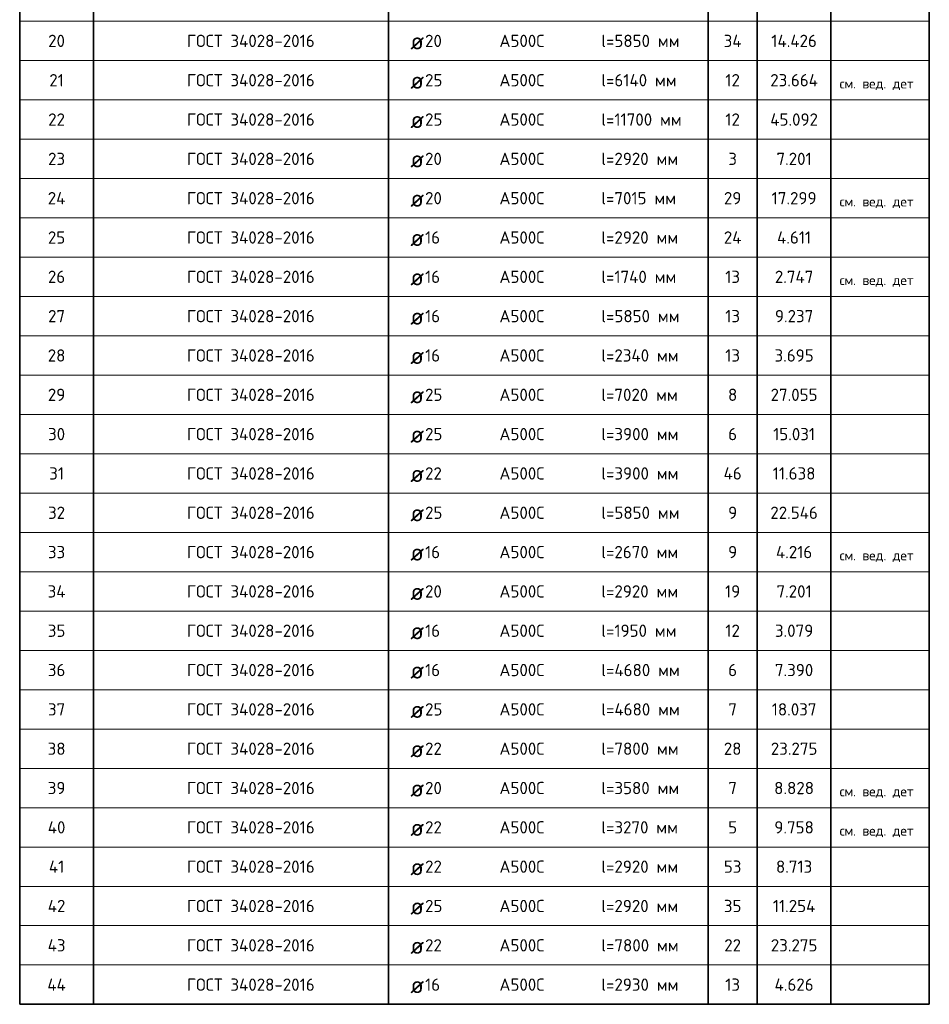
# Model space of a CAD drawing. Header units: millimetres. Extents: x -3483 to 105345, y -283423 to 72284.
# Tile 156 of 165: x 79729 to 83429, y 53747 to 57753. Entities that reach past the tile are written whole.
import ezdxf

# ---------------------------------------------------------------- set-up
doc = ezdxf.new("R2010")
doc.units = ezdxf.units.MM
doc.layers.add('Standard', color=7, linetype='Continuous', lineweight=25)
doc.styles.add('ARIAL', font='ARIAL.TTF')
doc.styles.add('ISOCPEUR', font='ISOCPEUR')

msp = doc.modelspace()

# ---------------------------------------------------------------- linework, layer by layer
at = {"layer": 'Standard', "color": 7, "linetype": 'Continuous', "lineweight": 35, "transparency": 33554687}
for p, q in [((79729.2, 57906.6), (79729.2, 57746.6)), ((80029.2, 57906.6), (80029.2, 57746.6)), ((81229.2, 57906.6), (81229.2, 57746.6)), ((82529.2, 57906.6), (82529.2, 57746.6)), ((82729.2, 57906.6), (82729.2, 57746.6)), ((83029.2, 57906.6), (83029.2, 57746.6)), ((83429.2, 57906.6), (83429.2, 57746.6)), ((79729.2, 57746.6), (79729.2, 57586.6)), ((80029.2, 57746.6), (80029.2, 57586.6)), ((81229.2, 57746.6), (81229.2, 57586.6)), ((82529.2, 57746.6), (82529.2, 57586.6)), ((82729.2, 57746.6), (82729.2, 57586.6)), ((83029.2, 57746.6), (83029.2, 57586.6)), ((83429.2, 57746.6), (83429.2, 57586.6)), ((79729.2, 57586.6), (79729.2, 57426.6)), ((80029.2, 57586.6), (80029.2, 57426.6)), ((81229.2, 57586.6), (81229.2, 57426.6)), ((82529.2, 57586.6), (82529.2, 57426.6)), ((82729.2, 57586.6), (82729.2, 57426.6)), ((83029.2, 57586.6), (83029.2, 57426.6)), ((83429.2, 57586.6), (83429.2, 57426.6)), ((79729.2, 57426.6), (79729.2, 57266.6)), ((80029.2, 57426.6), (80029.2, 57266.6)), ((81229.2, 57426.6), (81229.2, 57266.6)), ((82529.2, 57426.6), (82529.2, 57266.6)), ((82729.2, 57426.6), (82729.2, 57266.6)), ((83029.2, 57426.6), (83029.2, 57266.6)), ((83429.2, 57426.6), (83429.2, 57266.6)), ((79729.2, 57266.6), (79729.2, 57106.6)), ((80029.2, 57266.6), (80029.2, 57106.6)), ((81229.2, 57266.6), (81229.2, 57106.6)), ((82529.2, 57266.6), (82529.2, 57106.6)), ((82729.2, 57266.6), (82729.2, 57106.6)), ((83029.2, 57266.6), (83029.2, 57106.6)), ((83429.2, 57266.6), (83429.2, 57106.6)), ((79729.2, 57106.6), (79729.2, 56946.6)), ((80029.2, 57106.6), (80029.2, 56946.6)), ((81229.2, 57106.6), (81229.2, 56946.6)), ((82529.2, 57106.6), (82529.2, 56946.6)), ((82729.2, 57106.6), (82729.2, 56946.6)), ((83029.2, 57106.6), (83029.2, 56946.6)), ((83429.2, 57106.6), (83429.2, 56946.6)), ((79729.2, 56946.6), (79729.2, 56786.6)), ((80029.2, 56946.6), (80029.2, 56786.6)), ((81229.2, 56946.6), (81229.2, 56786.6)), ((82529.2, 56946.6), (82529.2, 56786.6)), ((82729.2, 56946.6), (82729.2, 56786.6)), ((83029.2, 56946.6), (83029.2, 56786.6)), ((83429.2, 56946.6), (83429.2, 56786.6)), ((79729.2, 56786.6), (79729.2, 56626.6)), ((80029.2, 56786.6), (80029.2, 56626.6)), ((81229.2, 56786.6), (81229.2, 56626.6)), ((82529.2, 56786.6), (82529.2, 56626.6)), ((82729.2, 56786.6), (82729.2, 56626.6)), ((83029.2, 56786.6), (83029.2, 56626.6)), ((83429.2, 56786.6), (83429.2, 56626.6)), ((79729.2, 56626.6), (79729.2, 56466.6)), ((80029.2, 56626.6), (80029.2, 56466.6)), ((81229.2, 56626.6), (81229.2, 56466.6)), ((82529.2, 56626.6), (82529.2, 56466.6)), ((82729.2, 56626.6), (82729.2, 56466.6)), ((83029.2, 56626.6), (83029.2, 56466.6)), ((83429.2, 56626.6), (83429.2, 56466.6)), ((79729.2, 56466.6), (79729.2, 56306.6)), ((80029.2, 56466.6), (80029.2, 56306.6)), ((81229.2, 56466.6), (81229.2, 56306.6)), ((82529.2, 56466.6), (82529.2, 56306.6)), ((82729.2, 56466.6), (82729.2, 56306.6)), ((83029.2, 56466.6), (83029.2, 56306.6)), ((83429.2, 56466.6), (83429.2, 56306.6)), ((79729.2, 56306.6), (79729.2, 56146.6)), ((80029.2, 56306.6), (80029.2, 56146.6)), ((81229.2, 56306.6), (81229.2, 56146.6)), ((82529.2, 56306.6), (82529.2, 56146.6)), ((82729.2, 56306.6), (82729.2, 56146.6)), ((83029.2, 56306.6), (83029.2, 56146.6)), ((83429.2, 56306.6), (83429.2, 56146.6)), ((79729.2, 56146.6), (79729.2, 55986.6)), ((80029.2, 56146.6), (80029.2, 55986.6)), ((81229.2, 56146.6), (81229.2, 55986.6)), ((82529.2, 56146.6), (82529.2, 55986.6)), ((82729.2, 56146.6), (82729.2, 55986.6)), ((83029.2, 56146.6), (83029.2, 55986.6)), ((83429.2, 56146.6), (83429.2, 55986.6)), ((79729.2, 55986.6), (79729.2, 55826.6)), ((80029.2, 55986.6), (80029.2, 55826.6)), ((81229.2, 55986.6), (81229.2, 55826.6)), ((82529.2, 55986.6), (82529.2, 55826.6)), ((82729.2, 55986.6), (82729.2, 55826.6)), ((83029.2, 55986.6), (83029.2, 55826.6)), ((83429.2, 55986.6), (83429.2, 55826.6)), ((79729.2, 55826.6), (79729.2, 55666.6)), ((80029.2, 55826.6), (80029.2, 55666.6)), ((81229.2, 55826.6), (81229.2, 55666.6)), ((82529.2, 55826.6), (82529.2, 55666.6)), ((82729.2, 55826.6), (82729.2, 55666.6)), ((83029.2, 55826.6), (83029.2, 55666.6)), ((83429.2, 55826.6), (83429.2, 55666.6)), ((79729.2, 55666.6), (79729.2, 55506.6)), ((80029.2, 55666.6), (80029.2, 55506.6)), ((81229.2, 55666.6), (81229.2, 55506.6)), ((82529.2, 55666.6), (82529.2, 55506.6)), ((82729.2, 55666.6), (82729.2, 55506.6)), ((83029.2, 55666.6), (83029.2, 55506.6)), ((83429.2, 55666.6), (83429.2, 55506.6)), ((79729.2, 55506.6), (79729.2, 55346.6)), ((80029.2, 55506.6), (80029.2, 55346.6)), ((81229.2, 55506.6), (81229.2, 55346.6)), ((82529.2, 55506.6), (82529.2, 55346.6)), ((82729.2, 55506.6), (82729.2, 55346.6)), ((83029.2, 55506.6), (83029.2, 55346.6)), ((83429.2, 55506.6), (83429.2, 55346.6)), ((79729.2, 55346.6), (79729.2, 55186.6)), ((80029.2, 55346.6), (80029.2, 55186.6)), ((81229.2, 55346.6), (81229.2, 55186.6)), ((82529.2, 55346.6), (82529.2, 55186.6)), ((82729.2, 55346.6), (82729.2, 55186.6)), ((83029.2, 55346.6), (83029.2, 55186.6)), ((83429.2, 55346.6), (83429.2, 55186.6)), ((79729.2, 55186.6), (79729.2, 55026.6)), ((80029.2, 55186.6), (80029.2, 55026.6)), ((81229.2, 55186.6), (81229.2, 55026.6)), ((82529.2, 55186.6), (82529.2, 55026.6)), ((82729.2, 55186.6), (82729.2, 55026.6)), ((83029.2, 55186.6), (83029.2, 55026.6)), ((83429.2, 55186.6), (83429.2, 55026.6)), ((79729.2, 55026.6), (79729.2, 54866.6)), ((80029.2, 55026.6), (80029.2, 54866.6)), ((81229.2, 55026.6), (81229.2, 54866.6)), ((82529.2, 55026.6), (82529.2, 54866.6)), ((82729.2, 55026.6), (82729.2, 54866.6)), ((83029.2, 55026.6), (83029.2, 54866.6)), ((83429.2, 55026.6), (83429.2, 54866.6)), ((79729.2, 54866.6), (79729.2, 54706.6)), ((80029.2, 54866.6), (80029.2, 54706.6)), ((81229.2, 54866.6), (81229.2, 54706.6)), ((82529.2, 54866.6), (82529.2, 54706.6)), ((82729.2, 54866.6), (82729.2, 54706.6)), ((83029.2, 54866.6), (83029.2, 54706.6)), ((83429.2, 54866.6), (83429.2, 54706.6)), ((79729.2, 54706.6), (79729.2, 54546.6)), ((80029.2, 54706.6), (80029.2, 54546.6)), ((81229.2, 54706.6), (81229.2, 54546.6)), ((82529.2, 54706.6), (82529.2, 54546.6)), ((82729.2, 54706.6), (82729.2, 54546.6)), ((83029.2, 54706.6), (83029.2, 54546.6)), ((83429.2, 54706.6), (83429.2, 54546.6)), ((79729.2, 54546.6), (79729.2, 54386.6)), ((80029.2, 54546.6), (80029.2, 54386.6)), ((81229.2, 54546.6), (81229.2, 54386.6)), ((82529.2, 54546.6), (82529.2, 54386.6)), ((82729.2, 54546.6), (82729.2, 54386.6)), ((83029.2, 54546.6), (83029.2, 54386.6)), ((83429.2, 54546.6), (83429.2, 54386.6)), ((79729.2, 54386.6), (79729.2, 54226.6)), ((80029.2, 54386.6), (80029.2, 54226.6)), ((81229.2, 54386.6), (81229.2, 54226.6)), ((82529.2, 54386.6), (82529.2, 54226.6)), ((82729.2, 54386.6), (82729.2, 54226.6)), ((83029.2, 54386.6), (83029.2, 54226.6)), ((83429.2, 54386.6), (83429.2, 54226.6)), ((79729.2, 54226.6), (79729.2, 54066.6)), ((80029.2, 54226.6), (80029.2, 54066.6)), ((81229.2, 54226.6), (81229.2, 54066.6)), ((82529.2, 54226.6), (82529.2, 54066.6)), ((82729.2, 54226.6), (82729.2, 54066.6)), ((83029.2, 54226.6), (83029.2, 54066.6)), ((83429.2, 54226.6), (83429.2, 54066.6)), ((79729.2, 54066.6), (79729.2, 53906.6)), ((80029.2, 54066.6), (80029.2, 53906.6)), ((81229.2, 54066.6), (81229.2, 53906.6)), ((82529.2, 54066.6), (82529.2, 53906.6)), ((82729.2, 54066.6), (82729.2, 53906.6)), ((83029.2, 54066.6), (83029.2, 53906.6)), ((83429.2, 54066.6), (83429.2, 53906.6)), ((79729.2, 53906.6), (79729.2, 53746.6)), ((80029.2, 53906.6), (80029.2, 53746.6)), ((81229.2, 53906.6), (81229.2, 53746.6)), ((82529.2, 53906.6), (82529.2, 53746.6)), ((82729.2, 53906.6), (82729.2, 53746.6)), ((83029.2, 53906.6), (83029.2, 53746.6)), ((83429.2, 53906.6), (83429.2, 53746.6)), ((79729.2, 53746.6), (83429.2, 53746.6))]:
    msp.add_line(p, q, dxfattribs=at)
at = {"layer": 'Standard', "color": 7, "linetype": 'Continuous', "lineweight": 13, "transparency": 33554687}
for p, q in [((83429.2, 57746.6), (79729.2, 57746.6)), ((83429.2, 57586.6), (79729.2, 57586.6)), ((83429.2, 57426.6), (79729.2, 57426.6)), ((83429.2, 57266.6), (79729.2, 57266.6)), ((83429.2, 57106.6), (79729.2, 57106.6)), ((83429.2, 56946.6), (79729.2, 56946.6)), ((83429.2, 56786.6), (79729.2, 56786.6)), ((83429.2, 56626.6), (79729.2, 56626.6)), ((83429.2, 56466.6), (79729.2, 56466.6)), ((83429.2, 56306.6), (79729.2, 56306.6)), ((83429.2, 56146.6), (79729.2, 56146.6)), ((83429.2, 55986.6), (79729.2, 55986.6)), ((83429.2, 55826.6), (79729.2, 55826.6)), ((83429.2, 55666.6), (79729.2, 55666.6)), ((83429.2, 55506.6), (79729.2, 55506.6)), ((83429.2, 55346.6), (79729.2, 55346.6)), ((83429.2, 55186.6), (79729.2, 55186.6)), ((83429.2, 55026.6), (79729.2, 55026.6)), ((83429.2, 54866.6), (79729.2, 54866.6)), ((83429.2, 54706.6), (79729.2, 54706.6)), ((83429.2, 54546.6), (79729.2, 54546.6)), ((83429.2, 54386.6), (79729.2, 54386.6)), ((83429.2, 54226.6), (79729.2, 54226.6)), ((83429.2, 54066.6), (79729.2, 54066.6)), ((83429.2, 53906.6), (79729.2, 53906.6))]:
    msp.add_line(p, q, dxfattribs=at)

# ---------------------------------------------------------------- texts
at = {"layer": 'Standard', "color": 7, "linetype": 'Continuous', "lineweight": 35, "transparency": 33554687, "style": 'ISOCPEUR'}
for s, insert, char_height, width, attachment_point in [('\\A1;{\\fISOCPEUR|i0|b0;\\H50.000000;\\W1.000000;\\C7;ГОСТ 34028-2016}\\P', (80409.2, 57666.6), 50, 549.083, 4), ('\\A1;{\\fISOCPEUR|i0|b0;\\H50.000000;\\W1.000000;\\C7;20}\\P', (79879.2, 57666.6), 50, 91.875, 5), ('\\A1;{\\fISOCPEUR|i0|b0;\\H50.000000;\\W1.000000;\\C7;20}\\P', (81378.1, 57666.6), 50, 91.875, 4), ('\\A1;{\\fISOCPEUR|i0|b0;\\H50.000000;\\W1.000000;\\C7;А500С}\\P', (81680.5, 57666.6), 50, 208.718, 4), ('\\A1;{\\fISOCPEUR|i0|b0;\\H50.000000;\\W1.000000;\\C7;l=5850 мм}\\P', (82094.7, 57666.6), 50, 329.206, 4), ('\\A1;{\\fISOCPEUR|i0|b0;\\H50.000000;\\W1.000000;\\C7;34}\\P', (82629.2, 57666.6), 50, 97.059, 5), ('\\A1;{\\fISOCPEUR|i0|b0;\\H50.000000;\\W1.000000;\\C7;14.426}\\P', (82879.2, 57666.6), 50, 212.619, 5), ('\\A1;{\\fISOCPEUR|i0|b0;\\H70.000000;\\W1.000000;\\C7;ø}\\P', (81318.3, 57666.6), 70, 91.636, 4), ('\\A1;{\\fISOCPEUR|i0|b0;\\H50.000000;\\W1.000000;\\C7;ГОСТ 34028-2016}\\P', (80409.2, 57506.6), 50, 549.083, 4), ('\\A1;{\\fISOCPEUR|i0|b0;\\H50.000000;\\W1.000000;\\C7;21}\\P', (79879.2, 57506.6), 50, 78.75, 5), ('\\A1;{\\fISOCPEUR|i0|b0;\\H50.000000;\\W1.000000;\\C7;25}\\P', (81378.1, 57506.6), 50, 91.875, 4), ('\\A1;{\\fISOCPEUR|i0|b0;\\H50.000000;\\W1.000000;\\C7;А500С}\\P', (81680.5, 57506.6), 50, 208.718, 4), ('\\A1;{\\fISOCPEUR|i0|b0;\\H50.000000;\\W1.000000;\\C7;l=6140 мм}\\P', (82094.7, 57506.6), 50, 323.438, 4), ('\\A1;{\\fISOCPEUR|i0|b0;\\H50.000000;\\W1.000000;\\C7;12}\\P', (82629.2, 57506.6), 50, 78.75, 5), ('\\A1;{\\fISOCPEUR|i0|b0;\\H50.000000;\\W1.000000;\\C7;23.664}\\P', (82879.2, 57506.6), 50, 218.78, 5), ('\\A1;{\\fISOCPEUR|i0|b0;\\H70.000000;\\W1.000000;\\C7;ø}\\P', (81318.3, 57506.6), 70, 91.636, 4), ('\\A1;{\\fISOCPEUR|i0|b0;\\H50.000000;\\W1.000000;\\C7;ГОСТ 34028-2016}\\P', (80409.2, 57346.6), 50, 549.083, 4), ('\\A1;{\\fISOCPEUR|i0|b0;\\H50.000000;\\W1.000000;\\C7;l=11700 мм}\\P', (82094.7, 57346.6), 50, 342.857, 4), ('\\A1;{\\fISOCPEUR|i0|b0;\\H50.000000;\\W1.000000;\\C7;22}\\P', (79879.2, 57346.6), 50, 91.875, 5), ('\\A1;{\\fISOCPEUR|i0|b0;\\H50.000000;\\W1.000000;\\C7;25}\\P', (81378.1, 57346.6), 50, 91.875, 4), ('\\A1;{\\fISOCPEUR|i0|b0;\\H50.000000;\\W1.000000;\\C7;А500С}\\P', (81680.5, 57346.6), 50, 208.718, 4), ('\\A1;{\\fISOCPEUR|i0|b0;\\H50.000000;\\W1.000000;\\C7;12}\\P', (82629.2, 57346.6), 50, 78.75, 5), ('\\A1;{\\fISOCPEUR|i0|b0;\\H50.000000;\\W1.000000;\\C7;45.092}\\P', (82879.2, 57346.6), 50, 218.78, 5), ('\\A1;{\\fISOCPEUR|i0|b0;\\H70.000000;\\W1.000000;\\C7;ø}\\P', (81318.3, 57346.6), 70, 91.636, 4), ('\\A1;{\\fISOCPEUR|i0|b0;\\H50.000000;\\W1.000000;\\C7;ГОСТ 34028-2016}\\P', (80409.2, 57186.6), 50, 549.083, 4), ('\\A1;{\\fISOCPEUR|i0|b0;\\H50.000000;\\W1.000000;\\C7;23}\\P', (79879.2, 57186.6), 50, 91.875, 5), ('\\A1;{\\fISOCPEUR|i0|b0;\\H50.000000;\\W1.000000;\\C7;20}\\P', (81378.1, 57186.6), 50, 91.875, 4), ('\\A1;{\\fISOCPEUR|i0|b0;\\H50.000000;\\W1.000000;\\C7;А500С}\\P', (81680.5, 57186.6), 50, 208.718, 4), ('\\A1;{\\fISOCPEUR|i0|b0;\\H50.000000;\\W1.000000;\\C7;l=2920 мм}\\P', (82094.7, 57186.6), 50, 329.206, 4), ('\\A1;{\\fISOCPEUR|i0|b0;\\H50.000000;\\W1.000000;\\C7;3}\\P', (82629.2, 57186.6), 50, 54.444, 5), ('\\A1;{\\fISOCPEUR|i0|b0;\\H50.000000;\\W1.000000;\\C7;7.201}\\P', (82879.2, 57186.6), 50, 166.97, 5), ('\\A1;{\\fISOCPEUR|i0|b0;\\H70.000000;\\W1.000000;\\C7;ø}\\P', (81318.3, 57186.6), 70, 91.636, 4), ('\\A1;{\\fISOCPEUR|i0|b0;\\H50.000000;\\W1.000000;\\C7;ГОСТ 34028-2016}\\P', (80409.2, 57026.6), 50, 549.083, 4), ('\\A1;{\\fISOCPEUR|i0|b0;\\H50.000000;\\W1.000000;\\C7;l=7015 мм}\\P', (82094.7, 57026.6), 50, 318.413, 4), ('\\A1;{\\fISOCPEUR|i0|b0;\\H50.000000;\\W1.000000;\\C7;24}\\P', (79879.2, 57026.6), 50, 97.059, 5), ('\\A1;{\\fISOCPEUR|i0|b0;\\H50.000000;\\W1.000000;\\C7;20}\\P', (81378.1, 57026.6), 50, 91.875, 4), ('\\A1;{\\fISOCPEUR|i0|b0;\\H50.000000;\\W1.000000;\\C7;А500С}\\P', (81680.5, 57026.6), 50, 208.718, 4), ('\\A1;{\\fISOCPEUR|i0|b0;\\H50.000000;\\W1.000000;\\C7;29}\\P', (82629.2, 57026.6), 50, 91.875, 5), ('\\A1;{\\fISOCPEUR|i0|b0;\\H50.000000;\\W1.000000;\\C7;17.299}\\P', (82879.2, 57026.6), 50, 202.5, 5), ('\\A1;{\\fISOCPEUR|i0|b0;\\H70.000000;\\W1.000000;\\C7;ø}\\P', (81318.3, 57026.6), 70, 91.636, 4), ('\\A1;{\\fISOCPEUR|i0|b0;\\H50.000000;\\W1.000000;\\C7;ГОСТ 34028-2016}\\P', (80409.2, 56866.6), 50, 549.083, 4), ('\\A1;{\\fISOCPEUR|i0|b0;\\H50.000000;\\W1.000000;\\C7;25}\\P', (79879.2, 56866.6), 50, 91.875, 5), ('\\A1;{\\fISOCPEUR|i0|b0;\\H50.000000;\\W1.000000;\\C7;16}\\P', (81378.1, 56866.6), 50, 78.75, 4), ('\\A1;{\\fISOCPEUR|i0|b0;\\H50.000000;\\W1.000000;\\C7;А500С}\\P', (81680.5, 56866.6), 50, 208.718, 4), ('\\A1;{\\fISOCPEUR|i0|b0;\\H50.000000;\\W1.000000;\\C7;l=2920 мм}\\P', (82094.7, 56866.6), 50, 329.206, 4), ('\\A1;{\\fISOCPEUR|i0|b0;\\H50.000000;\\W1.000000;\\C7;24}\\P', (82629.2, 56866.6), 50, 97.059, 5), ('\\A1;{\\fISOCPEUR|i0|b0;\\H50.000000;\\W1.000000;\\C7;4.611}\\P', (82879.2, 56866.6), 50, 160.588, 5), ('\\A1;{\\fISOCPEUR|i0|b0;\\H70.000000;\\W1.000000;\\C7;ø}\\P', (81318.3, 56866.6), 70, 91.636, 4), ('\\A1;{\\fISOCPEUR|i0|b0;\\H50.000000;\\W1.000000;\\C7;ГОСТ 34028-2016}\\P', (80409.2, 56706.6), 50, 549.083, 4), ('\\A1;{\\fISOCPEUR|i0|b0;\\H50.000000;\\W1.000000;\\C7;26}\\P', (79879.2, 56706.6), 50, 91.875, 5), ('\\A1;{\\fISOCPEUR|i0|b0;\\H50.000000;\\W1.000000;\\C7;16}\\P', (81378.1, 56706.6), 50, 78.75, 4), ('\\A1;{\\fISOCPEUR|i0|b0;\\H50.000000;\\W1.000000;\\C7;А500С}\\P', (81680.5, 56706.6), 50, 208.718, 4), ('\\A1;{\\fISOCPEUR|i0|b0;\\H50.000000;\\W1.000000;\\C7;l=1740 мм}\\P', (82094.7, 56706.6), 50, 323.438, 4), ('\\A1;{\\fISOCPEUR|i0|b0;\\H50.000000;\\W1.000000;\\C7;13}\\P', (82629.2, 56706.6), 50, 78.75, 5), ('\\A1;{\\fISOCPEUR|i0|b0;\\H50.000000;\\W1.000000;\\C7;2.747}\\P', (82879.2, 56706.6), 50, 183.529, 5), ('\\A1;{\\fISOCPEUR|i0|b0;\\H70.000000;\\W1.000000;\\C7;ø}\\P', (81318.3, 56706.6), 70, 91.636, 4), ('\\A1;{\\fISOCPEUR|i0|b0;\\H50.000000;\\W1.000000;\\C7;ГОСТ 34028-2016}\\P', (80409.2, 56546.6), 50, 549.083, 4), ('\\A1;{\\fISOCPEUR|i0|b0;\\H50.000000;\\W1.000000;\\C7;27}\\P', (79879.2, 56546.6), 50, 91.875, 5), ('\\A1;{\\fISOCPEUR|i0|b0;\\H50.000000;\\W1.000000;\\C7;16}\\P', (81378.1, 56546.6), 50, 78.75, 4), ('\\A1;{\\fISOCPEUR|i0|b0;\\H50.000000;\\W1.000000;\\C7;А500С}\\P', (81680.5, 56546.6), 50, 208.718, 4), ('\\A1;{\\fISOCPEUR|i0|b0;\\H50.000000;\\W1.000000;\\C7;l=5850 мм}\\P', (82094.7, 56546.6), 50, 329.206, 4), ('\\A1;{\\fISOCPEUR|i0|b0;\\H50.000000;\\W1.000000;\\C7;13}\\P', (82629.2, 56546.6), 50, 78.75, 5), ('\\A1;{\\fISOCPEUR|i0|b0;\\H50.000000;\\W1.000000;\\C7;9.237}\\P', (82879.2, 56546.6), 50, 178.485, 5), ('\\A1;{\\fISOCPEUR|i0|b0;\\H70.000000;\\W1.000000;\\C7;ø}\\P', (81318.3, 56546.6), 70, 91.636, 4), ('\\A1;{\\fISOCPEUR|i0|b0;\\H50.000000;\\W1.000000;\\C7;ГОСТ 34028-2016}\\P', (80409.2, 56386.6), 50, 549.083, 4), ('\\A1;{\\fISOCPEUR|i0|b0;\\H50.000000;\\W1.000000;\\C7;28}\\P', (79879.2, 56386.6), 50, 91.875, 5), ('\\A1;{\\fISOCPEUR|i0|b0;\\H50.000000;\\W1.000000;\\C7;16}\\P', (81378.1, 56386.6), 50, 78.75, 4), ('\\A1;{\\fISOCPEUR|i0|b0;\\H50.000000;\\W1.000000;\\C7;А500С}\\P', (81680.5, 56386.6), 50, 208.718, 4), ('\\A1;{\\fISOCPEUR|i0|b0;\\H50.000000;\\W1.000000;\\C7;l=2340 мм}\\P', (82094.7, 56386.6), 50, 334.219, 4), ('\\A1;{\\fISOCPEUR|i0|b0;\\H50.000000;\\W1.000000;\\C7;13}\\P', (82629.2, 56386.6), 50, 78.75, 5), ('\\A1;{\\fISOCPEUR|i0|b0;\\H50.000000;\\W1.000000;\\C7;3.695}\\P', (82879.2, 56386.6), 50, 178.485, 5), ('\\A1;{\\fISOCPEUR|i0|b0;\\H70.000000;\\W1.000000;\\C7;ø}\\P', (81318.3, 56386.6), 70, 91.636, 4), ('\\A1;{\\fISOCPEUR|i0|b0;\\H50.000000;\\W1.000000;\\C7;ГОСТ 34028-2016}\\P', (80409.2, 56226.6), 50, 549.083, 4), ('\\A1;{\\fISOCPEUR|i0|b0;\\H50.000000;\\W1.000000;\\C7;29}\\P', (79879.2, 56226.6), 50, 91.875, 5), ('\\A1;{\\fISOCPEUR|i0|b0;\\H50.000000;\\W1.000000;\\C7;25}\\P', (81378.1, 56226.6), 50, 91.875, 4), ('\\A1;{\\fISOCPEUR|i0|b0;\\H50.000000;\\W1.000000;\\C7;А500С}\\P', (81680.5, 56226.6), 50, 208.718, 4), ('\\A1;{\\fISOCPEUR|i0|b0;\\H50.000000;\\W1.000000;\\C7;l=7020 мм}\\P', (82094.7, 56226.6), 50, 329.206, 4), ('\\A1;{\\fISOCPEUR|i0|b0;\\H50.000000;\\W1.000000;\\C7;8}\\P', (82629.2, 56226.6), 50, 54.444, 5), ('\\A1;{\\fISOCPEUR|i0|b0;\\H50.000000;\\W1.000000;\\C7;27.055}\\P', (82879.2, 56226.6), 50, 213.75, 5), ('\\A1;{\\fISOCPEUR|i0|b0;\\H70.000000;\\W1.000000;\\C7;ø}\\P', (81318.3, 56226.6), 70, 91.636, 4), ('\\A1;{\\fISOCPEUR|i0|b0;\\H50.000000;\\W1.000000;\\C7;ГОСТ 34028-2016}\\P', (80409.2, 56066.6), 50, 549.083, 4), ('\\A1;{\\fISOCPEUR|i0|b0;\\H50.000000;\\W1.000000;\\C7;30}\\P', (79879.2, 56066.6), 50, 91.875, 5), ('\\A1;{\\fISOCPEUR|i0|b0;\\H50.000000;\\W1.000000;\\C7;25}\\P', (81378.1, 56066.6), 50, 91.875, 4), ('\\A1;{\\fISOCPEUR|i0|b0;\\H50.000000;\\W1.000000;\\C7;А500С}\\P', (81680.5, 56066.6), 50, 208.718, 4), ('\\A1;{\\fISOCPEUR|i0|b0;\\H50.000000;\\W1.000000;\\C7;l=3900 мм}\\P', (82094.7, 56066.6), 50, 329.206, 4), ('\\A1;{\\fISOCPEUR|i0|b0;\\H50.000000;\\W1.000000;\\C7;6}\\P', (82629.2, 56066.6), 50, 54.444, 5), ('\\A1;{\\fISOCPEUR|i0|b0;\\H50.000000;\\W1.000000;\\C7;15.031}\\P', (82879.2, 56066.6), 50, 191.25, 5), ('\\A1;{\\fISOCPEUR|i0|b0;\\H70.000000;\\W1.000000;\\C7;ø}\\P', (81318.3, 56066.6), 70, 91.636, 4), ('\\A1;{\\fISOCPEUR|i0|b0;\\H50.000000;\\W1.000000;\\C7;ГОСТ 34028-2016}\\P', (80409.2, 55906.6), 50, 549.083, 4), ('\\A1;{\\fISOCPEUR|i0|b0;\\H50.000000;\\W1.000000;\\C7;31}\\P', (79879.2, 55906.6), 50, 78.75, 5), ('\\A1;{\\fISOCPEUR|i0|b0;\\H50.000000;\\W1.000000;\\C7;22}\\P', (81378.1, 55906.6), 50, 91.875, 4), ('\\A1;{\\fISOCPEUR|i0|b0;\\H50.000000;\\W1.000000;\\C7;А500С}\\P', (81680.5, 55906.6), 50, 208.718, 4), ('\\A1;{\\fISOCPEUR|i0|b0;\\H50.000000;\\W1.000000;\\C7;l=3900 мм}\\P', (82094.7, 55906.6), 50, 329.206, 4), ('\\A1;{\\fISOCPEUR|i0|b0;\\H50.000000;\\W1.000000;\\C7;46}\\P', (82629.2, 55906.6), 50, 97.059, 5), ('\\A1;{\\fISOCPEUR|i0|b0;\\H50.000000;\\W1.000000;\\C7;11.638}\\P', (82879.2, 55906.6), 50, 191.25, 5), ('\\A1;{\\fISOCPEUR|i0|b0;\\H70.000000;\\W1.000000;\\C7;ø}\\P', (81318.3, 55906.6), 70, 91.636, 4), ('\\A1;{\\fISOCPEUR|i0|b0;\\H50.000000;\\W1.000000;\\C7;ГОСТ 34028-2016}\\P', (80409.2, 55746.6), 50, 549.083, 4), ('\\A1;{\\fISOCPEUR|i0|b0;\\H50.000000;\\W1.000000;\\C7;32}\\P', (79879.2, 55746.6), 50, 91.875, 5), ('\\A1;{\\fISOCPEUR|i0|b0;\\H50.000000;\\W1.000000;\\C7;25}\\P', (81378.1, 55746.6), 50, 91.875, 4), ('\\A1;{\\fISOCPEUR|i0|b0;\\H50.000000;\\W1.000000;\\C7;А500С}\\P', (81680.5, 55746.6), 50, 208.718, 4), ('\\A1;{\\fISOCPEUR|i0|b0;\\H50.000000;\\W1.000000;\\C7;l=5850 мм}\\P', (82094.7, 55746.6), 50, 329.206, 4), ('\\A1;{\\fISOCPEUR|i0|b0;\\H50.000000;\\W1.000000;\\C7;9}\\P', (82629.2, 55746.6), 50, 54.444, 5), ('\\A1;{\\fISOCPEUR|i0|b0;\\H50.000000;\\W1.000000;\\C7;22.546}\\P', (82879.2, 55746.6), 50, 218.78, 5), ('\\A1;{\\fISOCPEUR|i0|b0;\\H70.000000;\\W1.000000;\\C7;ø}\\P', (81318.3, 55746.6), 70, 91.636, 4), ('\\A1;{\\fISOCPEUR|i0|b0;\\H50.000000;\\W1.000000;\\C7;ГОСТ 34028-2016}\\P', (80409.2, 55586.6), 50, 549.083, 4), ('\\A1;{\\fISOCPEUR|i0|b0;\\H50.000000;\\W1.000000;\\C7;33}\\P', (79879.2, 55586.6), 50, 91.875, 5), ('\\A1;{\\fISOCPEUR|i0|b0;\\H50.000000;\\W1.000000;\\C7;16}\\P', (81378.1, 55586.6), 50, 78.75, 4), ('\\A1;{\\fISOCPEUR|i0|b0;\\H50.000000;\\W1.000000;\\C7;А500С}\\P', (81680.5, 55586.6), 50, 208.718, 4), ('\\A1;{\\fISOCPEUR|i0|b0;\\H50.000000;\\W1.000000;\\C7;l=2670 мм}\\P', (82094.7, 55586.6), 50, 329.206, 4), ('\\A1;{\\fISOCPEUR|i0|b0;\\H50.000000;\\W1.000000;\\C7;9}\\P', (82629.2, 55586.6), 50, 54.444, 5), ('\\A1;{\\fISOCPEUR|i0|b0;\\H50.000000;\\W1.000000;\\C7;4.216}\\P', (82879.2, 55586.6), 50, 172.059, 5), ('\\A1;{\\fISOCPEUR|i0|b0;\\H70.000000;\\W1.000000;\\C7;ø}\\P', (81318.3, 55586.6), 70, 91.636, 4), ('\\A1;{\\fISOCPEUR|i0|b0;\\H50.000000;\\W1.000000;\\C7;ГОСТ 34028-2016}\\P', (80409.2, 55426.6), 50, 549.083, 4), ('\\A1;{\\fISOCPEUR|i0|b0;\\H50.000000;\\W1.000000;\\C7;34}\\P', (79879.2, 55426.6), 50, 97.059, 5), ('\\A1;{\\fISOCPEUR|i0|b0;\\H50.000000;\\W1.000000;\\C7;20}\\P', (81378.1, 55426.6), 50, 91.875, 4), ('\\A1;{\\fISOCPEUR|i0|b0;\\H50.000000;\\W1.000000;\\C7;А500С}\\P', (81680.5, 55426.6), 50, 208.718, 4), ('\\A1;{\\fISOCPEUR|i0|b0;\\H50.000000;\\W1.000000;\\C7;l=2920 мм}\\P', (82094.7, 55426.6), 50, 329.206, 4), ('\\A1;{\\fISOCPEUR|i0|b0;\\H50.000000;\\W1.000000;\\C7;19}\\P', (82629.2, 55426.6), 50, 78.75, 5), ('\\A1;{\\fISOCPEUR|i0|b0;\\H50.000000;\\W1.000000;\\C7;7.201}\\P', (82879.2, 55426.6), 50, 166.97, 5), ('\\A1;{\\fISOCPEUR|i0|b0;\\H70.000000;\\W1.000000;\\C7;ø}\\P', (81318.3, 55426.6), 70, 91.636, 4), ('\\A1;{\\fISOCPEUR|i0|b0;\\H50.000000;\\W1.000000;\\C7;ГОСТ 34028-2016}\\P', (80409.2, 55266.6), 50, 549.083, 4), ('\\A1;{\\fISOCPEUR|i0|b0;\\H50.000000;\\W1.000000;\\C7;l=1950 мм}\\P', (82094.7, 55266.6), 50, 318.413, 4), ('\\A1;{\\fISOCPEUR|i0|b0;\\H50.000000;\\W1.000000;\\C7;35}\\P', (79879.2, 55266.6), 50, 91.875, 5), ('\\A1;{\\fISOCPEUR|i0|b0;\\H70.000000;\\W1.000000;\\C7;ø}\\P', (81318.3, 55266.6), 70, 91.636, 4), ('\\A1;{\\fISOCPEUR|i0|b0;\\H50.000000;\\W1.000000;\\C7;16}\\P', (81378.1, 55266.6), 50, 78.75, 4), ('\\A1;{\\fISOCPEUR|i0|b0;\\H50.000000;\\W1.000000;\\C7;А500С}\\P', (81680.5, 55266.6), 50, 208.718, 4), ('\\A1;{\\fISOCPEUR|i0|b0;\\H50.000000;\\W1.000000;\\C7;12}\\P', (82629.2, 55266.6), 50, 78.75, 5), ('\\A1;{\\fISOCPEUR|i0|b0;\\H50.000000;\\W1.000000;\\C7;3.079}\\P', (82879.2, 55266.6), 50, 178.485, 5), ('\\A1;{\\fISOCPEUR|i0|b0;\\H50.000000;\\W1.000000;\\C7;ГОСТ 34028-2016}\\P', (80409.2, 55106.6), 50, 549.083, 4), ('\\A1;{\\fISOCPEUR|i0|b0;\\H50.000000;\\W1.000000;\\C7;36}\\P', (79879.2, 55106.6), 50, 91.875, 5), ('\\A1;{\\fISOCPEUR|i0|b0;\\H70.000000;\\W1.000000;\\C7;ø}\\P', (81318.3, 55106.6), 70, 91.636, 4), ('\\A1;{\\fISOCPEUR|i0|b0;\\H50.000000;\\W1.000000;\\C7;16}\\P', (81378.1, 55106.6), 50, 78.75, 4), ('\\A1;{\\fISOCPEUR|i0|b0;\\H50.000000;\\W1.000000;\\C7;А500С}\\P', (81680.5, 55106.6), 50, 208.718, 4), ('\\A1;{\\fISOCPEUR|i0|b0;\\H50.000000;\\W1.000000;\\C7;l=4680 мм}\\P', (82094.7, 55106.6), 50, 334.219, 4), ('\\A1;{\\fISOCPEUR|i0|b0;\\H50.000000;\\W1.000000;\\C7;6}\\P', (82629.2, 55106.6), 50, 54.444, 5), ('\\A1;{\\fISOCPEUR|i0|b0;\\H50.000000;\\W1.000000;\\C7;7.390}\\P', (82879.2, 55106.6), 50, 178.485, 5), ('\\A1;{\\fISOCPEUR|i0|b0;\\H50.000000;\\W1.000000;\\C7;ГОСТ 34028-2016}\\P', (80409.2, 54946.6), 50, 549.083, 4), ('\\A1;{\\fISOCPEUR|i0|b0;\\H50.000000;\\W1.000000;\\C7;37}\\P', (79879.2, 54946.6), 50, 91.875, 5), ('\\A1;{\\fISOCPEUR|i0|b0;\\H70.000000;\\W1.000000;\\C7;ø}\\P', (81318.3, 54946.6), 70, 91.636, 4), ('\\A1;{\\fISOCPEUR|i0|b0;\\H50.000000;\\W1.000000;\\C7;25}\\P', (81378.1, 54946.6), 50, 91.875, 4), ('\\A1;{\\fISOCPEUR|i0|b0;\\H50.000000;\\W1.000000;\\C7;А500С}\\P', (81680.5, 54946.6), 50, 208.718, 4), ('\\A1;{\\fISOCPEUR|i0|b0;\\H50.000000;\\W1.000000;\\C7;l=4680 мм}\\P', (82094.7, 54946.6), 50, 334.219, 4), ('\\A1;{\\fISOCPEUR|i0|b0;\\H50.000000;\\W1.000000;\\C7;7}\\P', (82629.2, 54946.6), 50, 54.444, 5), ('\\A1;{\\fISOCPEUR|i0|b0;\\H50.000000;\\W1.000000;\\C7;18.037}\\P', (82879.2, 54946.6), 50, 202.5, 5), ('\\A1;{\\fISOCPEUR|i0|b0;\\H50.000000;\\W1.000000;\\C7;ГОСТ 34028-2016}\\P', (80409.2, 54786.6), 50, 549.083, 4), ('\\A1;{\\fISOCPEUR|i0|b0;\\H50.000000;\\W1.000000;\\C7;38}\\P', (79879.2, 54786.6), 50, 91.875, 5), ('\\A1;{\\fISOCPEUR|i0|b0;\\H70.000000;\\W1.000000;\\C7;ø}\\P', (81318.3, 54786.6), 70, 91.636, 4), ('\\A1;{\\fISOCPEUR|i0|b0;\\H50.000000;\\W1.000000;\\C7;22}\\P', (81378.1, 54786.6), 50, 91.875, 4), ('\\A1;{\\fISOCPEUR|i0|b0;\\H50.000000;\\W1.000000;\\C7;А500С}\\P', (81680.5, 54786.6), 50, 208.718, 4), ('\\A1;{\\fISOCPEUR|i0|b0;\\H50.000000;\\W1.000000;\\C7;l=7800 мм}\\P', (82094.7, 54786.6), 50, 329.206, 4), ('\\A1;{\\fISOCPEUR|i0|b0;\\H50.000000;\\W1.000000;\\C7;28}\\P', (82629.2, 54786.6), 50, 91.875, 5), ('\\A1;{\\fISOCPEUR|i0|b0;\\H50.000000;\\W1.000000;\\C7;23.275}\\P', (82879.2, 54786.6), 50, 213.75, 5), ('\\A1;{\\fISOCPEUR|i0|b0;\\H50.000000;\\W1.000000;\\C7;ГОСТ 34028-2016}\\P', (80409.2, 54626.6), 50, 549.083, 4), ('\\A1;{\\fISOCPEUR|i0|b0;\\H50.000000;\\W1.000000;\\C7;39}\\P', (79879.2, 54626.6), 50, 91.875, 5), ('\\A1;{\\fISOCPEUR|i0|b0;\\H70.000000;\\W1.000000;\\C7;ø}\\P', (81318.3, 54626.6), 70, 91.636, 4), ('\\A1;{\\fISOCPEUR|i0|b0;\\H50.000000;\\W1.000000;\\C7;20}\\P', (81378.1, 54626.6), 50, 91.875, 4), ('\\A1;{\\fISOCPEUR|i0|b0;\\H50.000000;\\W1.000000;\\C7;А500С}\\P', (81680.5, 54626.6), 50, 208.718, 4), ('\\A1;{\\fISOCPEUR|i0|b0;\\H50.000000;\\W1.000000;\\C7;l=3580 мм}\\P', (82094.7, 54626.6), 50, 329.206, 4), ('\\A1;{\\fISOCPEUR|i0|b0;\\H50.000000;\\W1.000000;\\C7;7}\\P', (82629.2, 54626.6), 50, 54.444, 5), ('\\A1;{\\fISOCPEUR|i0|b0;\\H50.000000;\\W1.000000;\\C7;8.828}\\P', (82879.2, 54626.6), 50, 178.485, 5), ('\\A1;{\\fISOCPEUR|i0|b0;\\H50.000000;\\W1.000000;\\C7;ГОСТ 34028-2016}\\P', (80409.2, 54466.6), 50, 549.083, 4), ('\\A1;{\\fISOCPEUR|i0|b0;\\H50.000000;\\W1.000000;\\C7;40}\\P', (79879.2, 54466.6), 50, 97.059, 5), ('\\A1;{\\fISOCPEUR|i0|b0;\\H70.000000;\\W1.000000;\\C7;ø}\\P', (81318.3, 54466.6), 70, 91.636, 4), ('\\A1;{\\fISOCPEUR|i0|b0;\\H50.000000;\\W1.000000;\\C7;22}\\P', (81378.1, 54466.6), 50, 91.875, 4), ('\\A1;{\\fISOCPEUR|i0|b0;\\H50.000000;\\W1.000000;\\C7;А500С}\\P', (81680.5, 54466.6), 50, 208.718, 4), ('\\A1;{\\fISOCPEUR|i0|b0;\\H50.000000;\\W1.000000;\\C7;l=3270 мм}\\P', (82094.7, 54466.6), 50, 329.206, 4), ('\\A1;{\\fISOCPEUR|i0|b0;\\H50.000000;\\W1.000000;\\C7;5}\\P', (82629.2, 54466.6), 50, 54.444, 5), ('\\A1;{\\fISOCPEUR|i0|b0;\\H50.000000;\\W1.000000;\\C7;9.758}\\P', (82879.2, 54466.6), 50, 178.485, 5), ('\\A1;{\\fISOCPEUR|i0|b0;\\H50.000000;\\W1.000000;\\C7;ГОСТ 34028-2016}\\P', (80409.2, 54306.6), 50, 549.083, 4), ('\\A1;{\\fISOCPEUR|i0|b0;\\H50.000000;\\W1.000000;\\C7;41}\\P', (79879.2, 54306.6), 50, 84.118, 5), ('\\A1;{\\fISOCPEUR|i0|b0;\\H70.000000;\\W1.000000;\\C7;ø}\\P', (81318.3, 54306.6), 70, 91.636, 4), ('\\A1;{\\fISOCPEUR|i0|b0;\\H50.000000;\\W1.000000;\\C7;22}\\P', (81378.1, 54306.6), 50, 91.875, 4), ('\\A1;{\\fISOCPEUR|i0|b0;\\H50.000000;\\W1.000000;\\C7;А500С}\\P', (81680.5, 54306.6), 50, 208.718, 4), ('\\A1;{\\fISOCPEUR|i0|b0;\\H50.000000;\\W1.000000;\\C7;l=2920 мм}\\P', (82094.7, 54306.6), 50, 329.206, 4), ('\\A1;{\\fISOCPEUR|i0|b0;\\H50.000000;\\W1.000000;\\C7;53}\\P', (82629.2, 54306.6), 50, 91.875, 5), ('\\A1;{\\fISOCPEUR|i0|b0;\\H50.000000;\\W1.000000;\\C7;8.713}\\P', (82879.2, 54306.6), 50, 166.97, 5), ('\\A1;{\\fISOCPEUR|i0|b0;\\H50.000000;\\W1.000000;\\C7;ГОСТ 34028-2016}\\P', (80409.2, 54146.6), 50, 549.083, 4), ('\\A1;{\\fISOCPEUR|i0|b0;\\H50.000000;\\W1.000000;\\C7;42}\\P', (79879.2, 54146.6), 50, 97.059, 5), ('\\A1;{\\fISOCPEUR|i0|b0;\\H70.000000;\\W1.000000;\\C7;ø}\\P', (81318.3, 54146.6), 70, 91.636, 4), ('\\A1;{\\fISOCPEUR|i0|b0;\\H50.000000;\\W1.000000;\\C7;25}\\P', (81378.1, 54146.6), 50, 91.875, 4), ('\\A1;{\\fISOCPEUR|i0|b0;\\H50.000000;\\W1.000000;\\C7;А500С}\\P', (81680.5, 54146.6), 50, 208.718, 4), ('\\A1;{\\fISOCPEUR|i0|b0;\\H50.000000;\\W1.000000;\\C7;l=2920 мм}\\P', (82094.7, 54146.6), 50, 329.206, 4), ('\\A1;{\\fISOCPEUR|i0|b0;\\H50.000000;\\W1.000000;\\C7;35}\\P', (82629.2, 54146.6), 50, 91.875, 5), ('\\A1;{\\fISOCPEUR|i0|b0;\\H50.000000;\\W1.000000;\\C7;11.254}\\P', (82879.2, 54146.6), 50, 196.341, 5), ('\\A1;{\\fISOCPEUR|i0|b0;\\H50.000000;\\W1.000000;\\C7;ГОСТ 34028-2016}\\P', (80409.2, 53986.6), 50, 549.083, 4), ('\\A1;{\\fISOCPEUR|i0|b0;\\H50.000000;\\W1.000000;\\C7;43}\\P', (79879.2, 53986.6), 50, 97.059, 5), ('\\A1;{\\fISOCPEUR|i0|b0;\\H70.000000;\\W1.000000;\\C7;ø}\\P', (81318.3, 53986.6), 70, 91.636, 4), ('\\A1;{\\fISOCPEUR|i0|b0;\\H50.000000;\\W1.000000;\\C7;22}\\P', (81378.1, 53986.6), 50, 91.875, 4), ('\\A1;{\\fISOCPEUR|i0|b0;\\H50.000000;\\W1.000000;\\C7;А500С}\\P', (81680.5, 53986.6), 50, 208.718, 4), ('\\A1;{\\fISOCPEUR|i0|b0;\\H50.000000;\\W1.000000;\\C7;l=7800 мм}\\P', (82094.7, 53986.6), 50, 329.206, 4), ('\\A1;{\\fISOCPEUR|i0|b0;\\H50.000000;\\W1.000000;\\C7;22}\\P', (82629.2, 53986.6), 50, 91.875, 5), ('\\A1;{\\fISOCPEUR|i0|b0;\\H50.000000;\\W1.000000;\\C7;23.275}\\P', (82879.2, 53986.6), 50, 213.75, 5), ('\\A1;{\\fISOCPEUR|i0|b0;\\H50.000000;\\W1.000000;\\C7;ГОСТ 34028-2016}\\P', (80409.2, 53826.6), 50, 549.083, 4), ('\\A1;{\\fISOCPEUR|i0|b0;\\H50.000000;\\W1.000000;\\C7;44}\\P', (79879.2, 53826.6), 50, 102.222, 5), ('\\A1;{\\fISOCPEUR|i0|b0;\\H70.000000;\\W1.000000;\\C7;ø}\\P', (81318.3, 53826.6), 70, 91.636, 4), ('\\A1;{\\fISOCPEUR|i0|b0;\\H50.000000;\\W1.000000;\\C7;16}\\P', (81378.1, 53826.6), 50, 78.75, 4), ('\\A1;{\\fISOCPEUR|i0|b0;\\H50.000000;\\W1.000000;\\C7;А500С}\\P', (81680.5, 53826.6), 50, 208.718, 4), ('\\A1;{\\fISOCPEUR|i0|b0;\\H50.000000;\\W1.000000;\\C7;l=2930 мм}\\P', (82094.7, 53826.6), 50, 329.206, 4), ('\\A1;{\\fISOCPEUR|i0|b0;\\H50.000000;\\W1.000000;\\C7;13}\\P', (82629.2, 53826.6), 50, 78.75, 5), ('\\A1;{\\fISOCPEUR|i0|b0;\\H50.000000;\\W1.000000;\\C7;4.626}\\P', (82879.2, 53826.6), 50, 183.529, 5)]:
    msp.add_mtext(s, dxfattribs=dict(at, insert=insert, char_height=char_height, width=width, attachment_point=attachment_point))
at = {"layer": 'Standard', "color": 7, "linetype": 'Continuous', "lineweight": 13, "transparency": 33554687, "char_height": 40, "attachment_point": 7}
for s, insert, width, style in [('}\\P', (83064.3, 57626.5), 13.985, 'ARIAL'), ('\\A1;{\\fISOCPEUR|i0|b0;\\H40.000000;\\W1.000000;\\C7;см. вед. дет}\\P', (83064.3, 57466.5), 323.487, 'ISOCPEUR'), ('}\\P', (83064.3, 57306.5), 13.985, 'ARIAL'), ('}\\P', (83064.3, 57146.5), 13.985, 'ARIAL'), ('\\A1;{\\fISOCPEUR|i0|b0;\\H40.000000;\\W1.000000;\\C7;см. вед. дет}\\P', (83064.3, 56986.5), 323.487, 'ISOCPEUR'), ('}\\P', (83064.3, 56826.5), 13.985, 'ARIAL'), ('\\A1;{\\fISOCPEUR|i0|b0;\\H40.000000;\\W1.000000;\\C7;см. вед. дет}\\P', (83064.3, 56666.5), 323.487, 'ISOCPEUR'), ('}\\P', (83064.3, 56506.5), 13.985, 'ARIAL'), ('}\\P', (83064.3, 56346.5), 13.985, 'ARIAL'), ('}\\P', (83064.3, 56186.5), 13.985, 'ARIAL'), ('}\\P', (83064.3, 56026.5), 13.985, 'ARIAL'), ('}\\P', (83064.3, 55866.5), 13.985, 'ARIAL'), ('}\\P', (83064.3, 55706.5), 13.985, 'ARIAL'), ('\\A1;{\\fISOCPEUR|i0|b0;\\H40.000000;\\W1.000000;\\C7;см. вед. дет}\\P', (83064.3, 55546.5), 323.487, 'ISOCPEUR'), ('}\\P', (83064.3, 55386.5), 13.985, 'ARIAL'), ('}\\P', (83064.3, 55226.5), 13.985, 'ARIAL'), ('}\\P', (83064.3, 55066.5), 13.985, 'ARIAL'), ('}\\P', (83064.3, 54906.5), 13.985, 'ARIAL'), ('}\\P', (83064.3, 54746.5), 13.985, 'ARIAL'), ('\\A1;{\\fISOCPEUR|i0|b0;\\H40.000000;\\W1.000000;\\C7;см. вед. дет}\\P', (83064.3, 54586.5), 323.487, 'ISOCPEUR'), ('\\A1;{\\fISOCPEUR|i0|b0;\\H40.000000;\\W1.000000;\\C7;см. вед. дет}\\P', (83064.3, 54426.5), 323.487, 'ISOCPEUR'), ('}\\P', (83064.3, 54266.5), 13.985, 'ARIAL'), ('}\\P', (83064.3, 54106.5), 13.985, 'ARIAL'), ('}\\P', (83064.3, 53946.5), 13.985, 'ARIAL'), ('}\\P', (83064.3, 53786.5), 13.985, 'ARIAL')]:
    msp.add_mtext(s, dxfattribs=dict(at, insert=insert, width=width, style=style))

doc.saveas('drawing.dxf')
